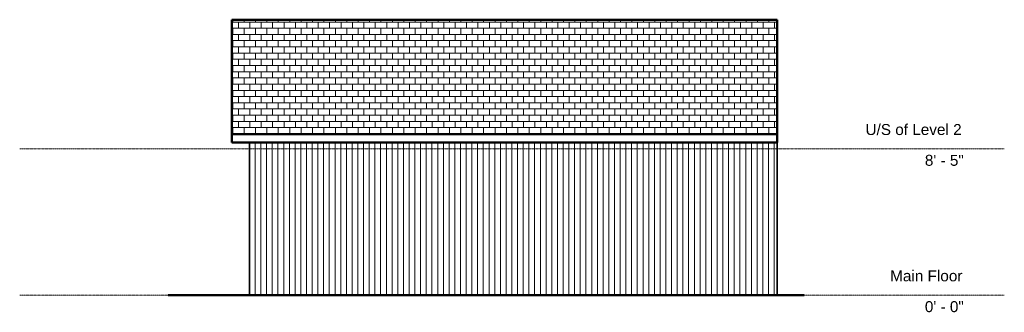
# Model space of a CAD drawing. Header units: inches. Extents: x 719 to 1399, y -12 to 190.
import ezdxf

# ---------------------------------------------------------------- set-up
doc = ezdxf.new("R2010")
doc.units = ezdxf.units.IN
doc.header["$MEASUREMENT"] = 0
doc.linetypes.add('Center 1_4_', pattern=[0.53125, 0.25, -0.09375, 0.09375, -0.09375])
for name, color, linetype, lineweight in [('A-DETL', 90, 'Continuous', 9), ('A-FLOR-LEVL', 51, 'Continuous', 9), ('A-ROOF', 132, 'Continuous', 9), ('A-ROOF-PATT', 132, 'Continuous', 9), ('A-WALL', 90, 'Continuous', 9), ('A-WALL-PATT', 111, 'Continuous', 9)]:
    doc.layers.add(name, color=color, linetype=linetype, lineweight=lineweight)
doc.styles.add('Arial', font='arial.ttf', dxfattribs={"height": 7.559055})

msp = doc.modelspace()

# ---------------------------------------------------------------- hatches: boundary and pattern name
at = {"layer": 'A-ROOF-PATT'}
h = msp.add_hatch(dxfattribs=at)
h.set_pattern_fill('FP_2', color=256, style=0, pattern_type=2)
h.set_pattern_definition([(0, (0, 891.693), (0, 4.288), []), (90, (0, 891.693), (-3.937, 4.288), [4.288, -4.288])])
h.paths.add_polyline_path([(1241.89, 111.17), (1241.89, 190.07), (865.64, 190.07), (865.64, 111.17)], flags=0)
at = {"layer": 'A-WALL-PATT'}
h = msp.add_hatch(dxfattribs=at)
h.set_pattern_fill('FP_1', color=256, style=0, pattern_type=2)
h.set_pattern_definition([(90, (881.641, 0), (-3.937, 2e-16), [])])
h.paths.add_polyline_path([(877.64, 0), (1241.89, 0), (1241.89, 105.21), (877.64, 105.21)], flags=0)

# ---------------------------------------------------------------- linework, layer by layer
at = {"layer": 'A-DETL', "lineweight": 50}
for p, q in [((1241.89, 190.07), (865.64, 190.07)), ((865.64, 190.07), (865.64, 111.17)), ((1241.89, 111.17), (1241.89, 190.07)), ((865.64, 111.17), (1241.89, 111.17)), ((865.64, 105.21), (865.64, 111.17)), ((1241.89, 111.17), (1241.89, 105.21)), ((1241.89, 105.21), (865.64, 105.21)), ((821.64, 0), (1260.64, 0))]:
    msp.add_line(p, q, dxfattribs=at)
at = {"layer": 'A-DETL', "lineweight": 35}
for p, q in [((877.64, 105.21), (877.64, 0)), ((1241.89, 105.21), (1241.89, 0))]:
    msp.add_line(p, q, dxfattribs=at)
at = {"layer": 'A-FLOR-LEVL', "linetype": 'Center 1_4_'}
for p, q in [((719.12, 101), (1398.74, 101)), ((719.12, 0), (1398.74, 0))]:
    msp.add_line(p, q, dxfattribs=at)
at = {"layer": 'A-ROOF'}
for p, q in [((865.64, 190.07), (1241.89, 190.07)), ((865.64, 190.07), (865.64, 105.21)), ((1241.89, 105.21), (1241.89, 190.07)), ((865.64, 111.17), (1241.89, 111.17)), ((1241.89, 105.21), (865.64, 105.21))]:
    msp.add_line(p, q, dxfattribs=at)
at = {"layer": 'A-WALL'}
for p, q in [((877.64, 105.21), (877.64, 0)), ((1241.89, 0), (1241.89, 105.21)), ((1239.64, 0), (1241.89, 0))]:
    msp.add_line(p, q, dxfattribs=at)

# ---------------------------------------------------------------- texts
at = {"layer": 'A-FLOR-LEVL', "attachment_point": 1, "style": 'Arial'}
for s, insert, char_height, width in [('U/S of Level 2', (1302.95, 118.03), 7.5591, 80.598), ('8\' - 5"', (1343.9, 96.79), 7.559, 32.724), ('Main Floor', (1319.96, 17.03), 7.559, 59.994), ('0\' - 0"', (1343.9, -4.21), 7.559, 32.724)]:
    msp.add_mtext(s, dxfattribs=dict(at, insert=insert, char_height=char_height, width=width))

doc.saveas('drawing.dxf')
